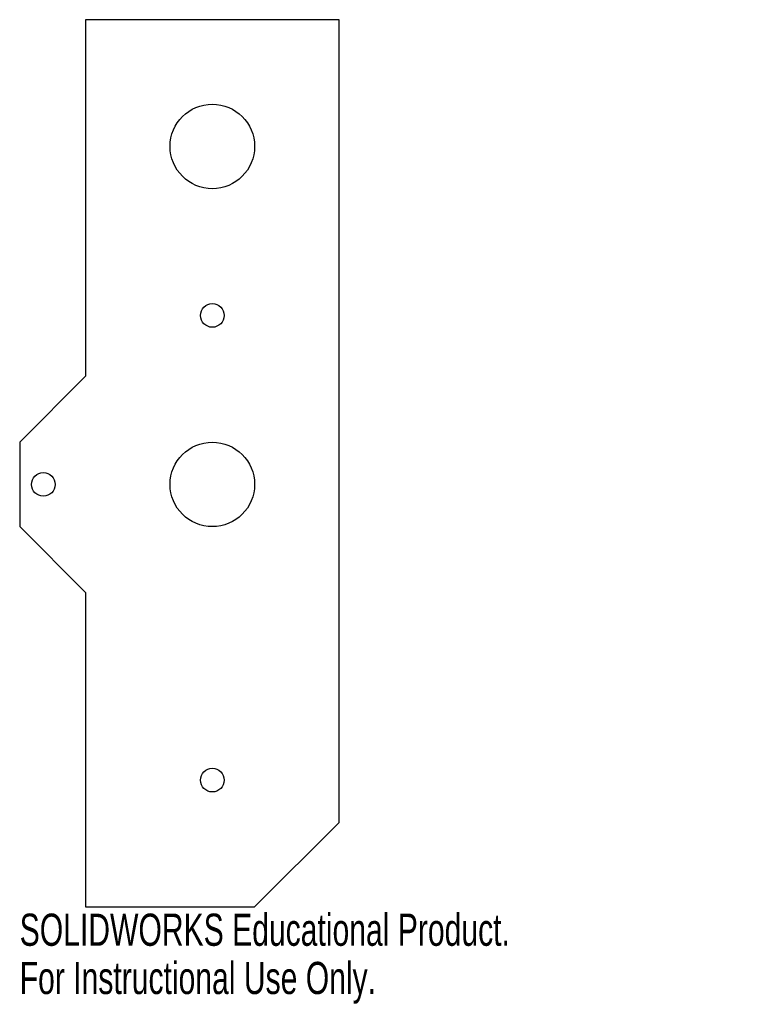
# Model space of a CAD drawing. Header units: inches. Extents: x -0.05 to 4.19, y -3.08 to 2.75.
import ezdxf

# ---------------------------------------------------------------- set-up
doc = ezdxf.new("R2010")
doc.units = ezdxf.units.IN
doc.header["$MEASUREMENT"] = 0
doc.styles.add('SLDTEXTSTYLE0', font='TXT', dxfattribs={"width": 0.7})

msp = doc.modelspace()

# ---------------------------------------------------------------- linework, layer by layer
at = {"color": 7, "linetype": 'Continuous', "lineweight": 25}
for p, q in [((1.8375, 2.75), (0.3375, 2.75)), ((0.3375, 2.75), (0.3375, 0.64)), ((1.8375, -2), (1.8375, 2.75)), ((0.3375, 0.64), (-0.0525, 0.25)), ((-0.0525, 0.25), (-0.0525, -0.25)), ((-0.0525, -0.25), (0.3375, -0.64)), ((0.3375, -0.64), (0.3375, -2.5)), ((1.3375, -2.5), (1.8375, -2)), ((0.3375, -2.5), (1.3375, -2.5))]:
    msp.add_line(p, q, dxfattribs=at)
for centre, radius in [((1.0875, 2), 0.25), ((1.0875, 1), 0.07), ((1.0875, 0), 0.25), ((0.0875, 0), 0.07), ((1.0875, -1.75), 0.07)]:
    msp.add_circle(centre, radius, dxfattribs=at)

# ---------------------------------------------------------------- texts
at = {"color": 7, "linetype": 'Continuous', "char_height": 0.1903, "attachment_point": 1, "style": 'SLDTEXTSTYLE0'}
for s, insert in [('SOLIDWORKS Educational Product.', (-0.0525, -2.5401)), ('For Instructional Use Only.', (-0.0525, -2.8256))]:
    msp.add_mtext(s, dxfattribs=dict(at, insert=insert))

doc.saveas('drawing.dxf')
